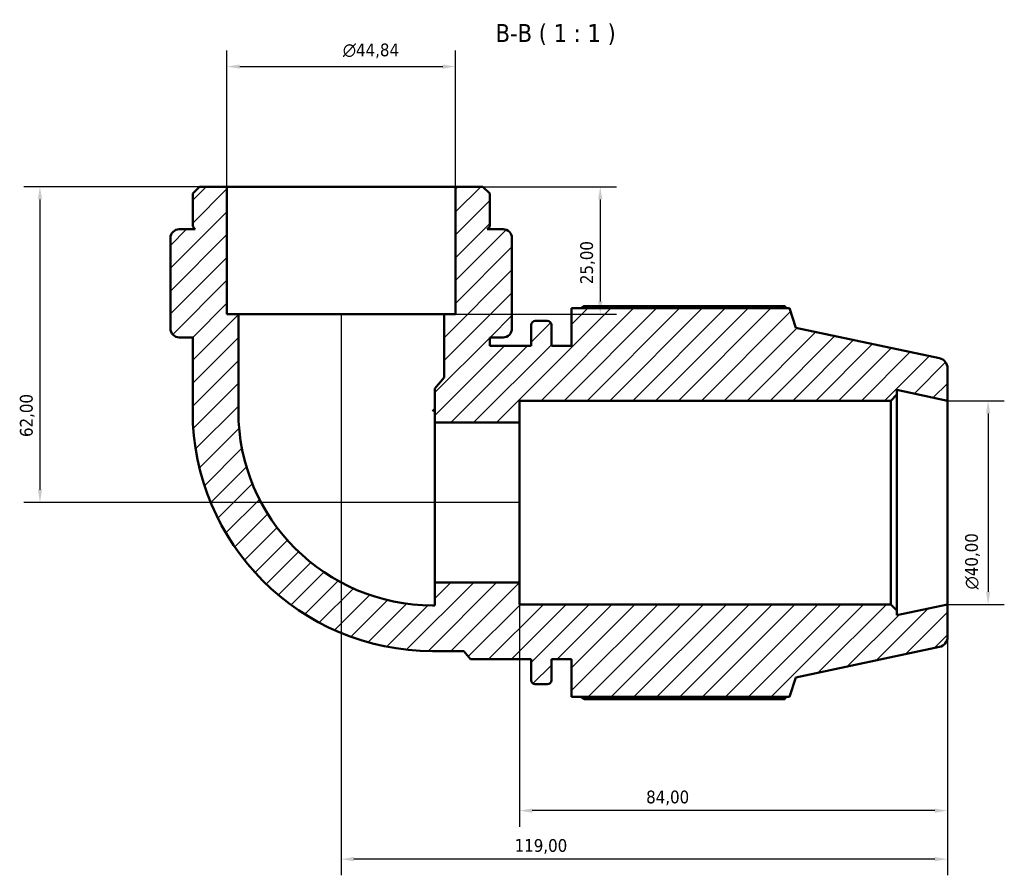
# Model space of a CAD drawing. Header units: millimetres. Extents: x 0 to 931, y 0 to 899.
# Tile 3 of 5: x 299 to 493, y 731 to 899. Entities that reach past the tile are written whole.
import ezdxf

# ---------------------------------------------------------------- set-up
doc = ezdxf.new("R2010")
doc.units = ezdxf.units.MM
for name, color, linetype, lineweight in [('Dimension (ISO)', 7, 'Continuous', 25), ('Hatch (ISO)', 7, 'Continuous', 18), ('Symbol (ISO)', 7, 'Continuous', 25), ('Visible (ISO)', 7, 'Continuous', 50)]:
    doc.layers.add(name, color=color, linetype=linetype, lineweight=lineweight)
doc.styles.add('Label Text (ISO)', font='tahoma.ttf')
doc.styles.add('Note Text (ISO)', font='tahoma.ttf')
doc.dimstyles.new('Default (ISO)', dxfattribs={"dimtxt": 2.5, "dimasz": 2.5, "dimexe": 3.175, "dimexo": 0, "dimgap": 0.762, "dimtad": 1, "dimrnd": 1e-08, "dimzin": 0, "dimtxsty": 'Note Text (ISO)', "dimcen": 0.09, "dimdle": 10, "dimclrd": 256, "dimclre": 256, "dimclrt": 232, "dimazin": 0, "dimtfac": 1.40208, "dimtmove": 0, "dimatfit": 3, "dimfxl": 1, "dimtolj": 1, "dimtzin": 0, "dimlwd": -1, "dimlwe": -1, "dimarcsym": 0})

# ---------------------------------------------------------------- blocks, each defined once
blk = doc.blocks.new('*D7')
at = {"layer": 'Defpoints', "color": 0, "transparency": 16777216}
for p in [(384.89, 889.39), (340.04, 865.8), (384.89, 865.8)]:
    blk.add_point(p, dxfattribs=at)
at = {"layer": 'Dimension (ISO)', "transparency": 16777216}
for p, q in [((340.04, 865.8), (340.04, 892.56)), ((384.89, 865.8), (384.89, 892.56)), ((342.54, 889.39), (382.39, 889.39))]:
    blk.add_line(p, q, dxfattribs=at)
for points in [[(342.54, 889.8), (342.54, 888.97), (340.04, 889.39)], [(382.39, 889.8), (382.39, 888.97), (384.89, 889.39)]]:
    blk.add_solid(points, dxfattribs=at)
at = {"layer": 'Dimension (ISO)', "color": 232, "true_color": 0xca0064, "transparency": 16777216, "insert": (362.79, 893.91), "char_height": 2.5, "attachment_point": 1, "style": 'Note Text (ISO)'}
blk.add_mtext('\\A1;\\fAIGDT|b0|i0;\\H2.5000;\\ln\\fTahoma|b0|i0;\\H2.5000;44,84', dxfattribs=at)
blk = doc.blocks.new('*D8')
at = {"layer": 'Defpoints', "color": 0, "transparency": 16777216}
for p in [(384.89, 865.8), (382.65, 840.8), (413.31, 840.8)]:
    blk.add_point(p, dxfattribs=at)
at = {"layer": 'Dimension (ISO)', "transparency": 16777216}
for p, q in [((384.89, 865.8), (416.49, 865.8)), ((413.31, 863.3), (413.31, 843.3)), ((382.65, 840.8), (416.49, 840.8))]:
    blk.add_line(p, q, dxfattribs=at)
for points in [[(412.89, 863.3), (413.73, 863.3), (413.31, 865.8)], [(412.89, 843.3), (413.73, 843.3), (413.31, 840.8)]]:
    blk.add_solid(points, dxfattribs=at)
at = {"layer": 'Dimension (ISO)', "color": 232, "true_color": 0xca0064, "transparency": 16777216, "insert": (409.38, 846.69), "char_height": 2.5, "attachment_point": 1, "rotation": 90, "style": 'Note Text (ISO)'}
blk.add_mtext('\\A1;25,00', dxfattribs=at)
blk = doc.blocks.new('*D9')
at = {"layer": 'Defpoints', "color": 0, "transparency": 16777216}
for p in [(340.04, 865.8), (303.34, 803.8), (397.47, 803.8)]:
    blk.add_point(p, dxfattribs=at)
at = {"layer": 'Dimension (ISO)', "transparency": 16777216}
for p, q in [((340.04, 865.8), (300.17, 865.8)), ((303.34, 863.3), (303.34, 806.3)), ((397.47, 803.8), (300.17, 803.8))]:
    blk.add_line(p, q, dxfattribs=at)
for points in [[(302.93, 863.3), (303.76, 863.3), (303.34, 865.8)], [(302.93, 806.3), (303.76, 806.3), (303.34, 803.8)]]:
    blk.add_solid(points, dxfattribs=at)
at = {"layer": 'Dimension (ISO)', "color": 232, "true_color": 0xca0064, "transparency": 16777216, "insert": (299.41, 816.67), "char_height": 2.5, "attachment_point": 1, "rotation": 90, "style": 'Note Text (ISO)'}
blk.add_mtext('\\A1;62,00', dxfattribs=at)
blk = doc.blocks.new('*D10')
at = {"layer": 'Defpoints', "color": 0, "transparency": 16777216}
for p in [(362.47, 840.8), (481.47, 783.8), (362.47, 733.8)]:
    blk.add_point(p, dxfattribs=at)
at = {"layer": 'Dimension (ISO)', "transparency": 16777216}
for p, q in [((362.47, 840.8), (362.47, 730.63)), ((481.47, 783.8), (481.47, 730.63)), ((478.97, 733.8), (364.97, 733.8))]:
    blk.add_line(p, q, dxfattribs=at)
for points in [[(364.97, 734.22), (364.97, 733.39), (362.47, 733.8)], [(478.97, 734.22), (478.97, 733.39), (481.47, 733.8)]]:
    blk.add_solid(points, dxfattribs=at)
at = {"layer": 'Dimension (ISO)', "color": 232, "true_color": 0xca0064, "transparency": 16777216, "insert": (396.51, 737.74), "char_height": 2.5, "attachment_point": 1, "style": 'Note Text (ISO)'}
blk.add_mtext('\\A1;119,00', dxfattribs=at)
blk = doc.blocks.new('*D11')
at = {"layer": 'Defpoints', "color": 0, "transparency": 16777216}
for p in [(397.47, 788.11), (481.47, 783.8), (397.47, 743.32)]:
    blk.add_point(p, dxfattribs=at)
at = {"layer": 'Dimension (ISO)', "transparency": 16777216}
for p, q in [((397.47, 788.11), (397.47, 740.14)), ((481.47, 783.8), (481.47, 740.14)), ((478.97, 743.32), (399.97, 743.32))]:
    blk.add_line(p, q, dxfattribs=at)
for points in [[(399.97, 743.74), (399.97, 742.9), (397.47, 743.32)], [(478.97, 743.74), (478.97, 742.9), (481.47, 743.32)]]:
    blk.add_solid(points, dxfattribs=at)
at = {"layer": 'Dimension (ISO)', "color": 232, "true_color": 0xca0064, "transparency": 16777216, "insert": (422.32, 747.26), "char_height": 2.5, "attachment_point": 1, "style": 'Note Text (ISO)'}
blk.add_mtext('\\A1;84,00', dxfattribs=at)
blk = doc.blocks.new('*D12')
at = {"layer": 'Defpoints', "color": 0, "transparency": 16777216}
for p in [(481.47, 823.8), (481.47, 783.8), (489.44, 783.8)]:
    blk.add_point(p, dxfattribs=at)
at = {"layer": 'Dimension (ISO)', "transparency": 16777216}
for p, q in [((481.47, 823.8), (492.61, 823.8)), ((489.44, 821.3), (489.44, 786.3)), ((481.47, 783.8), (492.61, 783.8))]:
    blk.add_line(p, q, dxfattribs=at)
for points in [[(489.02, 821.3), (489.86, 821.3), (489.44, 823.8)], [(489.02, 786.3), (489.86, 786.3), (489.44, 783.8)]]:
    blk.add_solid(points, dxfattribs=at)
at = {"layer": 'Dimension (ISO)', "color": 232, "true_color": 0xca0064, "transparency": 16777216, "insert": (484.92, 786.75), "char_height": 2.5, "attachment_point": 1, "rotation": 90, "style": 'Note Text (ISO)'}
blk.add_mtext('\\A1;\\fAIGDT|b0|i0;\\H2.5000;\\ln\\fTahoma|b0|i0;\\H2.5000;40,00', dxfattribs=at)

msp = doc.modelspace()

# ---------------------------------------------------------------- hatches: boundary and pattern name
at = {"layer": 'Hatch (ISO)'}
h = msp.add_hatch(dxfattribs=at)
h.set_pattern_fill('ANSI31', color=256, scale=25.4, style=0)
h.set_pattern_definition([(45, (0, 0), (-2.245064, 2.245064), [])])
edge = h.paths.add_edge_path()
edge.add_line((384.89, 840.802), (382.647, 840.802))
edge.add_line((382.647, 840.802), (382.647, 828.347))
edge.add_line((382.647, 828.347), (380.866, 826.225))
edge.add_line((380.866, 826.225), (380.866, 819.498))
edge.add_line((380.866, 819.498), (397.467, 819.498))
edge.add_line((397.467, 819.498), (397.467, 823.802))
edge.add_line((397.467, 823.802), (470.351, 823.802))
edge.add_line((470.351, 823.802), (471.551, 825.002))
edge.add_line((471.551, 825.002), (471.551, 825.91))
edge.add_line((471.551, 825.91), (481.467, 823.802))
edge.add_line((481.467, 823.802), (481.467, 830.183))
edge.add_ellipse((479.467, 830.183), major_axis=(2, 0), ratio=1, start_angle=0, end_angle=78)
edge.add_line((479.883, 832.139), (451.717, 838.126))
edge.add_line((451.717, 838.126), (450.48, 841.932))
edge.add_line((450.48, 841.932), (407.687, 841.932))
edge.add_line((407.687, 841.932), (407.687, 834.552))
edge.add_line((407.687, 834.552), (403.721, 834.552))
edge.add_line((403.721, 834.552), (403.721, 838.672))
edge.add_ellipse((402.921, 838.672), major_axis=(0.8, 0), ratio=1, start_angle=0, end_angle=90)
edge.add_line((402.921, 839.472), (400.554, 839.472))
edge.add_ellipse((400.554, 838.672), major_axis=(0, 0.8), ratio=1, start_angle=0, end_angle=90)
edge.add_line((399.754, 838.672), (399.754, 834.552))
edge.add_line((399.754, 834.552), (391.616, 834.552))
edge.add_line((391.616, 834.552), (391.616, 836.219))
edge.add_line((391.616, 836.219), (394.24, 836.219))
edge.add_ellipse((394.24, 837.968), major_axis=(0, -1.749), ratio=1, start_angle=0, end_angle=90)
edge.add_line((395.989, 837.968), (395.989, 838.302))
edge.add_line((395.989, 838.302), (395.989, 840.802))
edge.add_line((395.989, 840.802), (395.989, 855.72))
edge.add_ellipse((394.24, 855.72), major_axis=(1.749, 0), ratio=1, start_angle=0, end_angle=90)
edge.add_line((394.24, 857.469), (391.116, 857.469))
edge.add_line((391.116, 857.469), (391.616, 857.969))
edge.add_line((391.616, 857.969), (391.616, 864.457))
edge.add_line((391.616, 864.457), (390.271, 865.802))
edge.add_line((390.271, 865.802), (384.89, 865.802))
edge.add_line((384.89, 865.802), (384.89, 840.802))
edge = h.paths.add_edge_path()
edge.add_line((342.287, 840.802), (340.045, 840.802))
edge.add_line((340.045, 840.802), (340.045, 865.802))
edge.add_line((340.045, 865.802), (334.663, 865.802))
edge.add_line((334.663, 865.802), (333.318, 864.457))
edge.add_line((333.318, 864.457), (333.318, 857.969))
edge.add_line((333.318, 857.969), (333.818, 857.469))
edge.add_line((333.818, 857.469), (330.695, 857.469))
edge.add_ellipse((330.695, 855.72), major_axis=(0, 1.749), ratio=1, start_angle=0, end_angle=90)
edge.add_line((328.946, 855.72), (328.946, 840.802))
edge.add_line((328.946, 840.802), (328.946, 838.302))
edge.add_line((328.946, 838.302), (328.946, 837.968))
edge.add_ellipse((330.695, 837.968), major_axis=(-1.749, 0), ratio=1, start_angle=0, end_angle=90)
edge.add_line((330.695, 836.219), (333.318, 836.219))
edge.add_line((333.318, 836.219), (333.318, 821.74))
edge.add_ellipse((380.405, 821.74), major_axis=(-47.087, 0), ratio=1, start_angle=0, end_angle=90)
edge.add_line((380.405, 774.653), (386.511, 774.653))
edge.add_line((386.511, 774.653), (387.854, 773.052))
edge.add_line((387.854, 773.052), (399.754, 773.052))
edge.add_line((399.754, 773.052), (399.754, 768.932))
edge.add_ellipse((400.554, 768.932), major_axis=(-0.8, 0), ratio=1, start_angle=0, end_angle=90)
edge.add_line((400.554, 768.132), (402.921, 768.132))
edge.add_ellipse((402.921, 768.932), major_axis=(0, -0.8), ratio=1, start_angle=0, end_angle=90)
edge.add_line((403.721, 768.932), (403.721, 773.052))
edge.add_line((403.721, 773.052), (407.687, 773.052))
edge.add_line((407.687, 773.052), (407.687, 765.672))
edge.add_line((407.687, 765.672), (450.48, 765.672))
edge.add_line((450.48, 765.672), (451.717, 769.479))
edge.add_line((451.717, 769.479), (479.883, 775.465))
edge.add_ellipse((479.467, 777.422), major_axis=(0.416, -1.956), ratio=1, start_angle=0, end_angle=78)
edge.add_line((481.467, 777.422), (481.467, 783.802))
edge.add_line((481.467, 783.802), (471.551, 781.694))
edge.add_line((471.551, 781.694), (471.551, 782.602))
edge.add_line((471.551, 782.602), (470.351, 783.802))
edge.add_line((470.351, 783.802), (397.467, 783.802))
edge.add_line((397.467, 783.802), (397.467, 788.106))
edge.add_line((397.467, 788.106), (380.866, 788.106))
edge.add_line((380.866, 788.106), (380.866, 783.622))
edge.add_line((380.866, 783.622), (380.405, 783.622))
edge.add_ellipse((380.405, 821.74), major_axis=(0, -38.118), ratio=1, start_angle=270, end_angle=360, ccw=False)
edge.add_line((342.287, 821.74), (342.287, 840.802))

# ---------------------------------------------------------------- linework, layer by layer
at = {"layer": 'Visible (ISO)'}
for p, q in [((334.663, 865.802), (333.318, 864.457)), ((340.045, 865.802), (334.663, 865.802)), ((340.045, 840.802), (340.045, 865.802)), ((384.89, 865.802), (340.045, 865.802)), ((390.271, 865.802), (384.89, 865.802)), ((384.89, 865.802), (384.89, 840.802)), ((391.616, 864.457), (390.271, 865.802)), ((333.318, 864.457), (333.318, 857.969)), ((391.616, 857.969), (391.616, 864.457)), ((333.818, 857.469), (330.695, 857.469)), ((333.318, 857.969), (333.818, 857.469)), ((391.116, 857.469), (391.616, 857.969)), ((394.24, 857.469), (391.116, 857.469)), ((328.946, 855.72), (328.946, 840.802)), ((395.989, 840.802), (395.989, 855.72)), ((328.946, 840.802), (328.946, 838.302)), ((342.287, 840.802), (340.045, 840.802)), ((342.287, 821.74), (342.287, 840.802)), ((382.647, 840.802), (342.287, 840.802)), ((384.89, 840.802), (382.647, 840.802)), ((382.647, 840.802), (382.647, 828.347)), ((395.989, 838.302), (395.989, 840.802)), ((450.48, 841.932), (407.687, 841.932)), ((407.687, 841.932), (407.687, 834.552)), ((449.548, 842.38), (410.147, 842.38)), ((451.717, 838.126), (450.48, 841.932)), ((402.921, 839.472), (400.554, 839.472)), ((328.946, 838.302), (328.946, 837.968)), ((395.989, 837.968), (395.989, 838.302)), ((399.754, 838.672), (399.754, 834.552)), ((403.721, 834.552), (403.721, 838.672)), ((479.883, 832.139), (451.717, 838.126)), ((330.695, 836.219), (333.318, 836.219)), ((333.318, 836.219), (333.318, 821.74)), ((391.616, 834.552), (391.616, 836.219)), ((391.616, 836.219), (394.24, 836.219)), ((399.754, 834.552), (391.616, 834.552)), ((407.687, 834.552), (403.721, 834.552)), ((481.467, 823.802), (481.467, 830.183)), ((382.647, 828.347), (380.866, 826.225)), ((380.866, 826.225), (380.866, 819.498)), ((471.551, 825.002), (471.551, 825.91)), ((471.551, 825.91), (481.467, 823.802)), ((397.467, 819.498), (397.467, 823.802)), ((397.467, 823.802), (470.351, 823.802)), ((470.351, 823.802), (471.551, 825.002)), ((470.351, 823.802), (470.351, 783.802)), ((471.551, 782.602), (471.551, 825.002)), ((481.467, 783.802), (481.467, 823.802)), ((380.866, 822.201), (380.405, 821.74)), ((380.866, 819.498), (397.467, 819.498)), ((380.866, 788.106), (380.866, 819.498)), ((397.467, 788.106), (397.467, 819.498)), ((397.467, 788.106), (380.866, 788.106)), ((380.866, 788.106), (380.866, 783.622)), ((397.467, 783.802), (397.467, 788.106)), ((380.866, 783.622), (380.405, 783.622)), ((470.351, 783.802), (397.467, 783.802)), ((471.551, 782.602), (470.351, 783.802)), ((481.467, 783.802), (471.551, 781.694)), ((481.467, 777.422), (481.467, 783.802)), ((471.551, 781.694), (471.551, 782.602)), ((451.717, 769.479), (479.883, 775.465)), ((380.405, 774.653), (386.511, 774.653)), ((386.511, 774.653), (387.854, 773.052)), ((387.854, 773.052), (399.754, 773.052)), ((399.754, 773.052), (399.754, 768.932)), ((403.721, 768.932), (403.721, 773.052)), ((403.721, 773.052), (407.687, 773.052)), ((407.687, 773.052), (407.687, 765.672)), ((450.48, 765.672), (451.717, 769.479)), ((400.554, 768.132), (402.921, 768.132)), ((407.687, 765.672), (450.48, 765.672)), ((410.147, 765.224), (449.548, 765.224))]:
    msp.add_line(p, q, dxfattribs=at)
for centre, radius, start, end in [((330.695, 855.72), 1.749, 90, 180), ((394.24, 855.72), 1.749, 0, 90), ((400.554, 838.672), 0.8, 90, 180), ((402.921, 838.672), 0.8, 0, 90), ((330.695, 837.968), 1.749, 180, 270), ((394.24, 837.968), 1.749, 270, 0), ((479.467, 830.183), 2, 0, 78), ((380.405, 821.74), 47.087, 180, 270), ((380.405, 821.74), 38.118, 180, 270), ((479.467, 777.422), 2, 282, 0), ((400.554, 768.932), 0.8, 180, 270), ((402.921, 768.932), 0.8, 270, 0)]:
    msp.add_arc(centre, radius, start, end, dxfattribs=at)
for points, weights in [([(409.433, 841.932), (409.784, 842.154), (410.147, 842.38)], [1.01284903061, 1.01515617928, 1.01731783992]), ([(449.78, 841.932), (449.666, 842.154), (449.548, 842.38)], [1.00150134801, 1.00082453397, 1]), ([(410.147, 765.224), (409.784, 765.45), (409.433, 765.672)], [1.01731783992, 1.01515617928, 1.01284903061]), ([(449.548, 765.224), (449.666, 765.45), (449.78, 765.672)], [1, 1.00082453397, 1.00150134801])]:
    msp.add_rational_spline(points, weights, degree=2, dxfattribs=at)

# ---------------------------------------------------------------- texts
at = {"layer": 'Symbol (ISO)', "insert": (392.768, 893.594), "char_height": 3.5, "attachment_point": 7, "style": 'Label Text (ISO)'}
msp.add_mtext('B-B ( 1 : 1 )', dxfattribs=at)

# ---------------------------------------------------------------- dimensions: what is measured, and where the dimension line sits
at = {"layer": 'Dimension (ISO)'}
for base, p1, p2, angle, picture, middle in [((384.889717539, 889.387645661), (340.044717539, 865.802139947), (384.889717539, 865.802139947), 180, '*D7', (368.372717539, 889.387645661)), ((489.439, 783.802), (481.467, 823.802), (481.467, 783.802), 90, '*D12', (489.439, 792.302))]:
    dim = msp.add_linear_dim(base=base, p1=p1, p2=p2, angle=angle, text='\\fAIGDT|b0|i0;\\H2.5000;\\ln\\fTahoma|b0|i0;\\H2.5000;<>', dimstyle='Default (ISO)', override={"dimdec": 2, "dimtp": 0, "dimtm": 0, "dimtdec": 2, "dimtofl": 0, "dimatfit": 1}, dxfattribs=at)
    dim.commit()
    dim.dimension.update_dxf_attribs({"geometry": picture, "text_midpoint": middle, "dimtype": 160})
for base, p1, p2, angle, picture, middle in [((303.345, 803.802), (340.045, 865.802), (397.467, 803.802), 270, '*D9', (303.345, 820.802)), ((413.311, 840.802), (384.89, 865.802), (382.647, 840.802), 270, '*D8', (413.311, 850.802)), ((362.467, 733.802), (481.467, 783.802), (362.467, 840.802), 180, '*D10', (401.467, 733.802)), ((397.467, 743.318), (481.467, 783.802), (397.467, 788.106), 180, '*D11', (426.467, 743.318))]:
    dim = msp.add_linear_dim(base=base, p1=p1, p2=p2, angle=angle, dimstyle='Default (ISO)', override={"dimdec": 2, "dimtp": 0, "dimtm": 0, "dimtdec": 2, "dimtofl": 0, "dimatfit": 1}, dxfattribs=at)
    dim.commit()
    dim.dimension.update_dxf_attribs({"geometry": picture, "text_midpoint": middle, "dimtype": 160})

doc.saveas('drawing.dxf')
